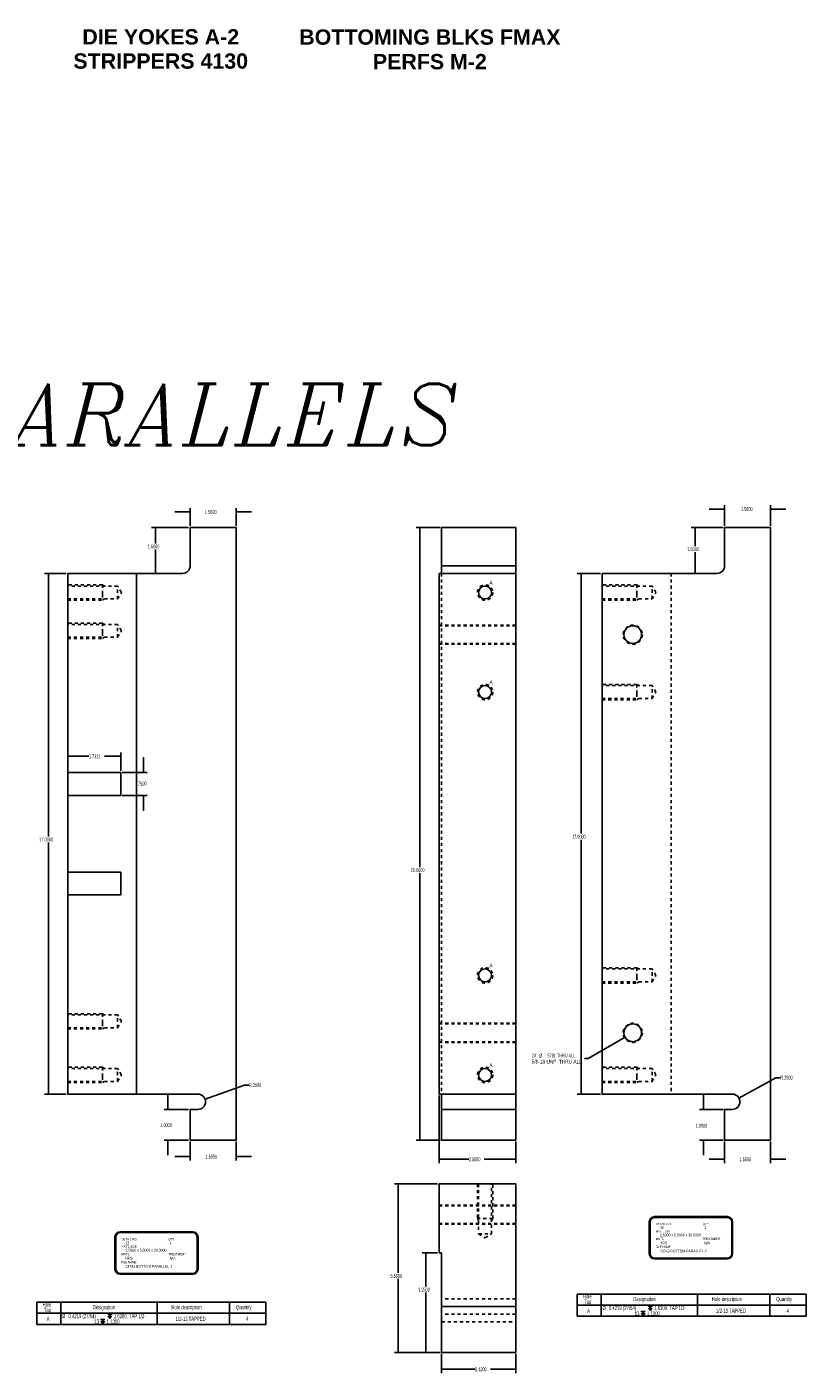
# Model space of a CAD drawing. Header units: inches. Extents: x 1802 to 2468, y -253 to -72.
# Tile 160 of 256: x 1998 to 2024, y -162 to -118. Entities that reach past the tile are written whole.
import ezdxf
from ezdxf.enums import TextEntityAlignment as Align

# ---------------------------------------------------------------- set-up
doc = ezdxf.new("R2010")
doc.units = ezdxf.units.IN
doc.header["$LTSCALE"] = 0.5
doc.header["$MEASUREMENT"] = 0
doc.linetypes.add('HIDDEN', pattern=[0.225, 0.15, -0.075])
for name, color, linetype in [('SID-M-D', 42, 'Continuous'), ('SID-M-H', 4, 'HIDDEN'), ('SID-M-M', 233, 'Continuous'), ('SID-M-S', 105, 'Continuous')]:
    doc.layers.add(name, color=color, linetype=linetype)
doc.styles.add('I', font='ITALIC.SHX')
doc.styles.add('SANSSERIFBOLD', font='sasb____.pfb', dxfattribs={"height": 0.5})
doc.styles.add('SLDTEXTSTYLE0', font='TXT', dxfattribs={"width": 0.595745})
doc.styles.add('SLDTEXTSTYLE1', font='TXT', dxfattribs={"width": 0.744681})

# ---------------------------------------------------------------- blocks, each defined once
blk = doc.blocks.new('SW_SYMBOL_HOLE_DEPTH')
at = {"layer": 'SID-M-D', "color": 0}
for p, q in [((0, 34.4), (31.5, 34.4)), ((3.9, 21.9), (15.7, 3)), ((15.7, 34.4), (15.7, 3)), ((27.6, 21.9), (15.7, 3))]:
    blk.add_line(p, q, dxfattribs=at)

msp = doc.modelspace()

# ---------------------------------------------------------------- linework, layer by layer
at = {"layer": 'SID-M-D'}
for p, q in [((2003.44923, -134.17955), (2003.44923, -133.59685)), ((2004.94923, -134.17955), (2004.94923, -133.59685)), ((2020.90981, -134.17955), (2020.90981, -133.50318)), ((2022.40981, -134.17955), (2022.40981, -133.50318)), ((2003.44923, -133.72185), (2002.94923, -133.72185)), ((2004.94923, -133.72185), (2005.44923, -133.72185)), ((2020.90981, -133.62818), (2020.40981, -133.62818)), ((2022.40981, -133.62818), (2022.90981, -133.62818)), ((2003.39923, -134.22955), (2002.19035, -134.22955)), ((2002.31535, -134.22955), (2002.31535, -134.75009)), ((2011.61401, -134.22955), (2010.82909, -134.22955)), ((2010.95409, -134.22955), (2010.95409, -145.31825)), ((2020.85981, -134.22955), (2019.82121, -134.22955)), ((2019.94621, -134.22955), (2019.94621, -134.83879)), ((2002.31535, -135.72955), (2002.31535, -134.94853)), ((2019.94621, -135.72955), (2019.94621, -135.03722)), ((1999.39923, -135.72955), (1998.69431, -135.72955)), ((1998.81931, -135.72955), (1998.81931, -144.31916)), ((2016.85981, -135.72955), (2016.09665, -135.72955)), ((2016.22165, -135.72955), (2016.22165, -144.22621)), ((1999.44923, -141.70249), (2000.14, -141.70249)), ((2001.18128, -141.70249), (2000.64798, -141.70249)), ((2001.18128, -142.17955), (2001.18128, -141.57749)), ((2001.91909, -142.22955), (2001.91909, -141.72955)), ((2001.23128, -142.22955), (2002.04409, -142.22955)), ((2001.23128, -142.97955), (2002.04409, -142.97955)), ((2001.91909, -142.97955), (2001.91909, -143.47955)), ((1998.81931, -152.72955), (1998.81931, -144.5176)), ((2016.22165, -152.72955), (2016.22165, -144.42464)), ((2010.95409, -154.22955), (2010.95409, -145.51669)), ((2017.65948, -150.87407), (2016.45328, -151.57047)), ((2016.45328, -151.57047), (2016.33453, -151.57047)), ((2003.93463, -152.89536), (2005.22017, -152.43564)), ((2005.22017, -152.43564), (2005.37017, -152.43564)), ((2021.37859, -152.85857), (2022.58038, -152.19404)), ((2022.58038, -152.19404), (2022.73038, -152.19404)), ((1999.39923, -152.72955), (1998.69431, -152.72955)), ((2002.72264, -153.22955), (2002.72264, -152.72955)), ((2011.58401, -152.77955), (2011.58401, -154.98447)), ((2016.85981, -152.72955), (2016.09665, -152.72955)), ((2020.21782, -153.22955), (2020.21782, -152.72955)), ((2003.39923, -153.22955), (2002.59764, -153.22955)), ((2020.85981, -153.22955), (2020.09282, -153.22955)), ((2003.39923, -154.22955), (2002.59764, -154.22955)), ((2002.72264, -154.22955), (2002.72264, -154.72955)), ((2011.61401, -154.22955), (2010.82909, -154.22955)), ((2020.85981, -154.22955), (2020.09282, -154.22955)), ((2020.21782, -154.22955), (2020.21782, -154.72955)), ((2003.44923, -154.27955), (2003.44923, -154.89653)), ((2004.94923, -154.27955), (2004.94923, -154.89653)), ((2014.08401, -154.27955), (2014.08401, -154.98447)), ((2020.90981, -154.27955), (2020.90981, -154.98365)), ((2022.40981, -154.27955), (2022.40981, -154.98365)), ((2003.44923, -154.77153), (2002.94923, -154.77153)), ((2004.94923, -154.77153), (2005.44923, -154.77153)), ((2011.58401, -154.85947), (2012.55131, -154.85947)), ((2014.08401, -154.85947), (2013.05929, -154.85947)), ((2020.90981, -154.85865), (2020.40981, -154.85865)), ((2022.40981, -154.85865), (2022.90981, -154.85865)), ((2011.53401, -155.66556), (2010.12043, -155.66556)), ((2010.24543, -155.66556), (2010.24543, -158.56787)), ((2011.53401, -157.91556), (2011.02688, -157.91556)), ((2011.15188, -157.91556), (2011.15188, -159.01373)), ((2010.24543, -161.16556), (2010.24543, -158.76631)), ((2011.15188, -161.16556), (2011.15188, -159.21217)), ((2011.61401, -161.16556), (2010.12043, -161.16556)), ((2011.61401, -161.16556), (2011.02688, -161.16556)), ((2011.66401, -161.21556), (2011.66401, -161.83884)), ((2014.08401, -161.21556), (2014.08401, -161.83884)), ((2011.66401, -161.71384), (2012.75566, -161.71384)), ((2014.08401, -161.71384), (2013.26365, -161.71384))]:
    msp.add_line(p, q, dxfattribs=at)
at = {"layer": 'SID-M-D', "color": 0}
for p, q in [((1998.43697, -159.52747), (1998.43697, -159.88618)), ((1998.43697, -159.52747), (1999.22437, -159.52747)), ((1999.22437, -159.52747), (1999.22437, -159.88618)), ((1999.22437, -159.52747), (2002.37397, -159.52747)), ((2002.37397, -159.52747), (2002.37397, -159.88618)), ((2002.37397, -159.52747), (2004.73618, -159.52747)), ((2004.73618, -159.52747), (2004.73618, -159.88618)), ((2004.73618, -159.52747), (2005.91728, -159.52747)), ((2005.91728, -159.52747), (2005.91728, -159.88618)), ((2016.09178, -159.26173), (2016.09178, -159.62044)), ((2016.09178, -159.26173), (2016.87919, -159.26173)), ((2016.87919, -159.26173), (2016.87919, -159.62044)), ((2016.87919, -159.26173), (2020.02879, -159.26173)), ((2020.02879, -159.26173), (2020.02879, -159.62044)), ((2020.02879, -159.26173), (2022.391, -159.26173)), ((2022.391, -159.26173), (2022.391, -159.62044)), ((2022.391, -159.26173), (2023.5721, -159.26173)), ((2023.5721, -159.26173), (2023.5721, -159.62044)), ((1998.43697, -159.88618), (1999.22437, -159.88618)), ((1998.43697, -159.88618), (1998.43697, -160.25044)), ((1999.22437, -159.88618), (2002.37397, -159.88618)), ((1999.22437, -159.88618), (1999.22437, -160.25044)), ((2002.37397, -159.88618), (2004.73618, -159.88618)), ((2002.37397, -159.88618), (2002.37397, -160.25044)), ((2004.73618, -159.88618), (2005.91728, -159.88618)), ((2004.73618, -159.88618), (2004.73618, -160.25044)), ((2005.91728, -159.88618), (2005.91728, -160.25044)), ((2016.09178, -159.62044), (2016.87919, -159.62044)), ((2016.09178, -159.62044), (2016.09178, -159.98499)), ((2016.87919, -159.62044), (2020.02879, -159.62044)), ((2016.87919, -159.62044), (2016.87919, -159.98499)), ((2020.02879, -159.62044), (2022.391, -159.62044)), ((2020.02879, -159.62044), (2020.02879, -159.98499)), ((2022.391, -159.62044), (2023.5721, -159.62044)), ((2022.391, -159.62044), (2022.391, -159.98499)), ((2023.5721, -159.62044), (2023.5721, -159.98499)), ((1998.43697, -160.25044), (1999.22437, -160.25044)), ((1999.22437, -160.25044), (2002.37397, -160.25044)), ((2002.37397, -160.25044), (2004.73618, -160.25044)), ((2004.73618, -160.25044), (2005.91728, -160.25044)), ((2016.09178, -159.98499), (2016.87919, -159.98499)), ((2016.87919, -159.98499), (2020.02879, -159.98499)), ((2020.02879, -159.98499), (2022.391, -159.98499)), ((2022.391, -159.98499), (2023.5721, -159.98499))]:
    msp.add_line(p, q, dxfattribs=at)
at = {"layer": 'SID-M-D'}
for points in [[(2020.90981, -133.62818), (2020.75381, -133.60218), (2020.75381, -133.65418)], [(2022.40981, -133.62818), (2022.56581, -133.65418), (2022.56581, -133.60218)], [(2003.44923, -133.72185), (2003.29323, -133.69585), (2003.29323, -133.74785)], [(2004.94923, -133.72185), (2005.10523, -133.74785), (2005.10523, -133.69585)], [(2002.31535, -134.22955), (2002.28935, -134.38555), (2002.34135, -134.38555)], [(2010.95409, -134.22955), (2010.92809, -134.38555), (2010.98009, -134.38555)], [(2019.94621, -134.22955), (2019.92021, -134.38555), (2019.97221, -134.38555)], [(1998.81931, -135.72955), (1998.79331, -135.88555), (1998.84531, -135.88555)], [(2002.31535, -135.72955), (2002.34135, -135.57355), (2002.28935, -135.57355)], [(2016.22165, -135.72955), (2016.19565, -135.88555), (2016.24765, -135.88555)], [(2019.94621, -135.72955), (2019.97221, -135.57355), (2019.92021, -135.57355)], [(1999.44923, -141.70249), (1999.60523, -141.72849), (1999.60523, -141.67649)], [(2001.18128, -141.70249), (2001.02528, -141.67649), (2001.02528, -141.72849)], [(2001.91909, -142.22955), (2001.94509, -142.07355), (2001.89309, -142.07355)], [(2001.91909, -142.97955), (2001.89309, -143.13555), (2001.94509, -143.13555)], [(2017.65948, -150.87407), (2017.51138, -150.92955), (2017.53738, -150.97459)], [(1998.81931, -152.72955), (1998.84531, -152.57355), (1998.79331, -152.57355)], [(2003.93463, -152.89536), (2004.09027, -152.86732), (2004.07276, -152.81835)], [(2016.22165, -152.72955), (2016.24765, -152.57355), (2016.19565, -152.57355)], [(2021.37859, -152.85857), (2021.52769, -152.80584), (2021.50252, -152.76033)], [(2002.72264, -153.22955), (2002.74864, -153.07355), (2002.69664, -153.07355)], [(2020.21782, -153.22955), (2020.24382, -153.07355), (2020.19182, -153.07355)], [(2002.72264, -154.22955), (2002.69664, -154.38555), (2002.74864, -154.38555)], [(2010.95409, -154.22955), (2010.98009, -154.07355), (2010.92809, -154.07355)], [(2020.21782, -154.22955), (2020.19182, -154.38555), (2020.24382, -154.38555)], [(2003.44923, -154.77153), (2003.29323, -154.74553), (2003.29323, -154.79753)], [(2004.94923, -154.77153), (2005.10523, -154.79753), (2005.10523, -154.74553)], [(2011.58401, -154.85947), (2011.74001, -154.88547), (2011.74001, -154.83347)], [(2014.08401, -154.85947), (2013.92801, -154.83347), (2013.92801, -154.88547)], [(2020.90981, -154.85865), (2020.75381, -154.83265), (2020.75381, -154.88465)], [(2022.40981, -154.85865), (2022.56581, -154.88465), (2022.56581, -154.83265)], [(2010.24543, -155.66556), (2010.21943, -155.82156), (2010.27143, -155.82156)], [(2011.15188, -157.91556), (2011.12588, -158.07156), (2011.17788, -158.07156)], [(2010.24543, -161.16556), (2010.27143, -161.00956), (2010.21943, -161.00956)], [(2011.15188, -161.16556), (2011.17788, -161.00956), (2011.12588, -161.00956)], [(2011.66401, -161.71384), (2011.82001, -161.73984), (2011.82001, -161.68784)], [(2014.08401, -161.71384), (2013.92801, -161.68784), (2013.92801, -161.73984)]]:
    msp.add_solid(points, dxfattribs=at)
at = {"layer": 'SID-M-H'}
for p, q in [((2011.66401, -135.72955), (2011.66401, -152.72955)), ((2019.15981, -135.72955), (2019.15981, -152.72955)), ((2000.57923, -136.10455), (1999.44923, -136.10455)), ((2001.07923, -136.1436), (1999.44923, -136.1436)), ((2000.6378, -136.1436), (2000.57923, -136.10455)), ((2001.07923, -136.35455), (2001.07923, -136.1436)), ((2001.20598, -136.35455), (2001.07923, -136.1436)), ((2018.03981, -136.10455), (2016.90981, -136.10455)), ((2018.53981, -136.1436), (2016.90981, -136.1436)), ((2018.09838, -136.1436), (2018.03981, -136.10455)), ((2018.53981, -136.35455), (2018.53981, -136.1436)), ((2018.66656, -136.35455), (2018.53981, -136.1436)), ((1999.44923, -136.5655), (2001.07923, -136.5655)), ((1999.44923, -136.60455), (2000.57923, -136.60455)), ((2000.57923, -136.35455), (2000.57923, -136.41437)), ((2000.57923, -136.60455), (2000.6378, -136.5655)), ((2001.07923, -136.5655), (2001.07923, -136.35455)), ((2001.07923, -136.5655), (2001.20598, -136.35455)), ((2016.90981, -136.5655), (2018.53981, -136.5655)), ((2016.90981, -136.60455), (2018.03981, -136.60455)), ((2018.03981, -136.35455), (2018.03981, -136.41437)), ((2018.03981, -136.60455), (2018.09838, -136.5655)), ((2018.53981, -136.5655), (2018.53981, -136.35455)), ((2018.53981, -136.5655), (2018.66656, -136.35455)), ((2000.57923, -137.35455), (1999.44923, -137.35455)), ((2001.07923, -137.3936), (1999.44923, -137.3936)), ((2000.6378, -137.3936), (2000.57923, -137.35455)), ((2001.07923, -137.60455), (2001.07923, -137.3936)), ((2001.20598, -137.60455), (2001.07923, -137.3936)), ((2014.08401, -137.41705), (2011.58401, -137.41705)), ((2014.08401, -137.4405), (2011.58401, -137.4405)), ((1999.44923, -137.8155), (2001.07923, -137.8155)), ((1999.44923, -137.85455), (2000.57923, -137.85455)), ((2000.57923, -137.60455), (2000.57923, -137.66437)), ((2000.57923, -137.85455), (2000.6378, -137.8155)), ((2001.07923, -137.8155), (2001.07923, -137.60455)), ((2001.07923, -137.8155), (2001.20598, -137.60455)), ((2011.58401, -138.0186), (2014.08401, -138.0186)), ((2011.58401, -138.04205), (2014.08401, -138.04205)), ((2018.03981, -139.35455), (2016.90981, -139.35455)), ((2018.53981, -139.3936), (2016.90981, -139.3936)), ((2018.09838, -139.3936), (2018.03981, -139.35455)), ((2018.03981, -139.60455), (2018.03981, -139.66437)), ((2018.53981, -139.60455), (2018.53981, -139.3936)), ((2018.66656, -139.60455), (2018.53981, -139.3936)), ((2018.53981, -139.8155), (2018.53981, -139.60455)), ((2018.53981, -139.8155), (2018.66656, -139.60455)), ((2016.90981, -139.8155), (2018.53981, -139.8155)), ((2016.90981, -139.85455), (2018.03981, -139.85455)), ((2018.03981, -139.85455), (2018.09838, -139.8155)), ((2018.03981, -148.60455), (2016.90981, -148.60455)), ((2018.53981, -148.6436), (2016.90981, -148.6436)), ((2018.09838, -148.6436), (2018.03981, -148.60455)), ((2018.03981, -148.85455), (2018.03981, -148.91437)), ((2018.53981, -148.85455), (2018.53981, -148.6436)), ((2018.66656, -148.85455), (2018.53981, -148.6436)), ((2018.53981, -149.0655), (2018.53981, -148.85455)), ((2018.53981, -149.0655), (2018.66656, -148.85455)), ((2016.90981, -149.0655), (2018.53981, -149.0655)), ((2016.90981, -149.10455), (2018.03981, -149.10455)), ((2018.03981, -149.10455), (2018.09838, -149.0655)), ((2000.57923, -150.10455), (1999.44923, -150.10455)), ((2001.07923, -150.1436), (1999.44923, -150.1436)), ((2000.6378, -150.1436), (2000.57923, -150.10455)), ((2001.07923, -150.35455), (2001.07923, -150.1436)), ((2001.20598, -150.35455), (2001.07923, -150.1436)), ((1999.44923, -150.5655), (2001.07923, -150.5655)), ((1999.44923, -150.60455), (2000.57923, -150.60455)), ((2000.57923, -150.35455), (2000.57923, -150.41437)), ((2000.57923, -150.60455), (2000.6378, -150.5655)), ((2001.07923, -150.5655), (2001.07923, -150.35455)), ((2001.07923, -150.5655), (2001.20598, -150.35455)), ((2014.08401, -150.41705), (2011.58401, -150.41705)), ((2014.08401, -150.4405), (2011.58401, -150.4405)), ((2011.58401, -151.0186), (2014.08401, -151.0186)), ((2011.58401, -151.04205), (2014.08401, -151.04205)), ((2000.57923, -151.85455), (1999.44923, -151.85455)), ((2001.07923, -151.8936), (1999.44923, -151.8936)), ((2000.6378, -151.8936), (2000.57923, -151.85455)), ((2001.07923, -152.10455), (2001.07923, -151.8936)), ((2001.20598, -152.10455), (2001.07923, -151.8936)), ((2018.03981, -151.85455), (2016.90981, -151.85455)), ((2018.53981, -151.8936), (2016.90981, -151.8936)), ((2018.09838, -151.8936), (2018.03981, -151.85455)), ((2018.53981, -152.10455), (2018.53981, -151.8936)), ((2018.66656, -152.10455), (2018.53981, -151.8936)), ((1999.44923, -152.3155), (2001.07923, -152.3155)), ((1999.44923, -152.35455), (2000.57923, -152.35455)), ((2000.57923, -152.10455), (2000.57923, -152.16437)), ((2000.57923, -152.35455), (2000.6378, -152.3155)), ((2001.07923, -152.3155), (2001.07923, -152.10455)), ((2001.07923, -152.3155), (2001.20598, -152.10455)), ((2016.90981, -152.3155), (2018.53981, -152.3155)), ((2016.90981, -152.35455), (2018.03981, -152.35455)), ((2018.03981, -152.10455), (2018.03981, -152.16437)), ((2018.03981, -152.35455), (2018.09838, -152.3155)), ((2018.53981, -152.3155), (2018.53981, -152.10455)), ((2018.53981, -152.3155), (2018.66656, -152.10455)), ((2012.83401, -155.66556), (2012.83401, -156.79556)), ((2012.87306, -155.66556), (2012.87306, -157.29556)), ((2013.29496, -157.29556), (2013.29496, -155.66556)), ((2013.33401, -156.79556), (2013.33401, -155.66556)), ((2014.08401, -156.35306), (2011.58401, -156.35306)), ((2014.08401, -156.37651), (2011.58401, -156.37651)), ((2012.83401, -156.79556), (2012.87306, -156.85414)), ((2013.29496, -156.85414), (2013.33401, -156.79556)), ((2013.33401, -156.79556), (2013.32675, -156.79556)), ((2011.58401, -156.95461), (2014.08401, -156.95461)), ((2011.58401, -156.97806), (2014.08401, -156.97806)), ((2012.87306, -157.29556), (2013.29496, -157.29556)), ((2012.87306, -157.29556), (2013.08401, -157.42231)), ((2013.08401, -157.42231), (2013.29496, -157.29556)), ((2014.08401, -159.41556), (2011.66401, -159.41556)), ((2014.08401, -159.91556), (2011.66401, -159.91556)), ((2014.08401, -159.91556), (2011.66401, -159.91556)), ((2011.66401, -160.16556), (2014.08401, -160.16556))]:
    msp.add_line(p, q, dxfattribs=at)
for centre, radius in [((2013.08401, -136.35455), 0.25), ((2017.90981, -137.72955), 0.3125), ((2013.08401, -139.60455), 0.25), ((2013.08401, -148.85455), 0.25), ((2017.90981, -150.72955), 0.3125), ((2013.08401, -152.10455), 0.25)]:
    msp.add_circle(centre, radius, dxfattribs=at)
for points, knots in [([(2000.57922, -136.10455), (2000.57923, -136.10637), (2000.57923, -136.12079), (2000.57923, -136.1488), (2000.57923, -136.18876), (2000.57923, -136.23836), (2000.57923, -136.29472), (2000.57923, -136.35455), (2000.57923, -136.33441), (2000.57923, -136.35455)], [0, 0, 0, 0, 0.077052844, 0.23087737, 0.384701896, 0.538526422, 0.692350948, 0.846175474, 1, 1, 1, 1]), ([(2018.0398, -136.10455), (2018.03981, -136.10637), (2018.03981, -136.12079), (2018.03981, -136.1488), (2018.03981, -136.18876), (2018.03981, -136.23836), (2018.03981, -136.29472), (2018.03981, -136.35455), (2018.03981, -136.33441), (2018.03981, -136.35455)], [0, 0, 0, 0, 0.07705284, 0.23087737, 0.3847019, 0.53852642, 0.69235095, 0.84617547, 1, 1, 1, 1]), ([(2000.57922, -136.41437), (2000.57923, -136.47073), (2000.57923, -136.52033), (2000.57923, -136.56029), (2000.57923, -136.5883), (2000.57923, -136.60272), (2000.57923, -136.60455), (2000.57923, -136.60418), (2000.57923, -136.60455)], [0, 0, 0, 0, 0.18178798, 0.36357595, 0.54536393, 0.7271519, 0.90893988, 1, 1, 1, 1]), ([(2018.0398, -136.41437), (2018.03981, -136.47073), (2018.03981, -136.52033), (2018.03981, -136.56029), (2018.03981, -136.5883), (2018.03981, -136.60272), (2018.03981, -136.60455), (2018.03981, -136.60418), (2018.03981, -136.60455)], [0, 0, 0, 0, 0.18178798, 0.36357595, 0.54536393, 0.7271519, 0.90893988, 1, 1, 1, 1]), ([(2000.57922, -137.35455), (2000.57923, -137.35637), (2000.57923, -137.37079), (2000.57923, -137.3988), (2000.57923, -137.43876), (2000.57923, -137.48836), (2000.57923, -137.54472), (2000.57923, -137.60455), (2000.57923, -137.58441), (2000.57923, -137.60455)], [0, 0, 0, 0, 0.07705284, 0.23087737, 0.3847019, 0.53852642, 0.69235095, 0.84617547, 1, 1, 1, 1]), ([(2000.57922, -137.66437), (2000.57923, -137.72073), (2000.57923, -137.77033), (2000.57923, -137.81029), (2000.57923, -137.8383), (2000.57923, -137.85272), (2000.57923, -137.85455), (2000.57923, -137.85418), (2000.57923, -137.85455)], [0, 0, 0, 0, 0.18178798, 0.36357595, 0.54536393, 0.7271519, 0.90893988, 1, 1, 1, 1]), ([(2018.0398, -139.35455), (2018.03981, -139.35637), (2018.03981, -139.37079), (2018.03981, -139.3988), (2018.03981, -139.43876), (2018.03981, -139.48836), (2018.03981, -139.54472), (2018.03981, -139.60455), (2018.03981, -139.58441), (2018.03981, -139.60455)], [0, 0, 0, 0, 0.07705284, 0.23087737, 0.3847019, 0.53852642, 0.69235095, 0.84617547, 1, 1, 1, 1]), ([(2018.0398, -139.66437), (2018.03981, -139.72073), (2018.03981, -139.77033), (2018.03981, -139.81029), (2018.03981, -139.8383), (2018.03981, -139.85272), (2018.03981, -139.85455), (2018.03981, -139.85418), (2018.03981, -139.85455)], [0, 0, 0, 0, 0.18178798, 0.36357595, 0.54536393, 0.7271519, 0.90893988, 1, 1, 1, 1]), ([(2018.0398, -148.60455), (2018.03981, -148.60637), (2018.03981, -148.62079), (2018.03981, -148.6488), (2018.03981, -148.68876), (2018.03981, -148.73836), (2018.03981, -148.79472), (2018.03981, -148.85455), (2018.03981, -148.83441), (2018.03981, -148.85455)], [0, 0, 0, 0, 0.07705284, 0.23087737, 0.3847019, 0.53852642, 0.69235095, 0.84617547, 1, 1, 1, 1]), ([(2018.0398, -148.91437), (2018.03981, -148.97073), (2018.03981, -149.02033), (2018.03981, -149.06029), (2018.03981, -149.0883), (2018.03981, -149.10272), (2018.03981, -149.10455), (2018.03981, -149.10418), (2018.03981, -149.10455)], [0, 0, 0, 0, 0.18178798, 0.36357595, 0.54536393, 0.7271519, 0.90893988, 1, 1, 1, 1]), ([(2000.57922, -150.10455), (2000.57923, -150.10637), (2000.57923, -150.12079), (2000.57923, -150.1488), (2000.57923, -150.18876), (2000.57923, -150.23836), (2000.57923, -150.29472), (2000.57923, -150.35455), (2000.57923, -150.33441), (2000.57923, -150.35455)], [0, 0, 0, 0, 0.07705284, 0.23087737, 0.3847019, 0.53852642, 0.69235095, 0.84617547, 1, 1, 1, 1]), ([(2000.57922, -150.41437), (2000.57923, -150.47073), (2000.57923, -150.52033), (2000.57923, -150.56029), (2000.57923, -150.5883), (2000.57923, -150.60272), (2000.57923, -150.60455), (2000.57923, -150.60418), (2000.57923, -150.60455)], [0, 0, 0, 0, 0.18178798, 0.36357595, 0.54536393, 0.7271519, 0.90893988, 1, 1, 1, 1]), ([(2000.57922, -151.85455), (2000.57923, -151.85637), (2000.57923, -151.87079), (2000.57923, -151.8988), (2000.57923, -151.93876), (2000.57923, -151.98836), (2000.57923, -152.04472), (2000.57923, -152.10455), (2000.57923, -152.08441), (2000.57923, -152.10455)], [0, 0, 0, 0, 0.07705284, 0.23087737, 0.3847019, 0.53852642, 0.69235095, 0.84617547, 1, 1, 1, 1]), ([(2018.0398, -151.85455), (2018.03981, -151.85637), (2018.03981, -151.87079), (2018.03981, -151.8988), (2018.03981, -151.93876), (2018.03981, -151.98836), (2018.03981, -152.04472), (2018.03981, -152.10455), (2018.03981, -152.08441), (2018.03981, -152.10455)], [0, 0, 0, 0, 0.077052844, 0.23087737, 0.384701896, 0.538526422, 0.692350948, 0.846175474, 1, 1, 1, 1]), ([(2000.57922, -152.16437), (2000.57923, -152.22073), (2000.57923, -152.27033), (2000.57923, -152.31029), (2000.57923, -152.3383), (2000.57923, -152.35272), (2000.57923, -152.35455), (2000.57923, -152.35418), (2000.57923, -152.35455)], [0, 0, 0, 0, 0.18178798, 0.36357595, 0.54536393, 0.7271519, 0.90893988, 1, 1, 1, 1]), ([(2018.0398, -152.16437), (2018.03981, -152.22073), (2018.03981, -152.27033), (2018.03981, -152.31029), (2018.03981, -152.3383), (2018.03981, -152.35272), (2018.03981, -152.35455), (2018.03981, -152.35418), (2018.03981, -152.35455)], [0, 0, 0, 0, 0.18178798, 0.36357595, 0.54536393, 0.7271519, 0.90893988, 1, 1, 1, 1]), ([(2013.32673, -156.79556), (2013.30538, -156.79556), (2013.27114, -156.79556), (2013.22603, -156.79556), (2013.17266, -156.79556), (2013.11415, -156.79556), (2013.05388, -156.79556), (2012.99536, -156.79556), (2012.942, -156.79556), (2012.89688, -156.79556), (2012.86265, -156.79556), (2012.84128, -156.79556), (2012.83401, -156.79556), (2012.83542, -156.79556), (2012.83401, -156.79556)], [0, 0, 0, 0, 0.08332693, 0.16666085, 0.24999476, 0.33332868, 0.41666259, 0.49999651, 0.58333042, 0.66666434, 0.74999825, 0.83333217, 0.91666608, 1, 1, 1, 1])]:
    msp.add_open_spline(points, degree=3, knots=knots, dxfattribs=at)
at = {"layer": 'SID-M-M'}
for p, q in [((2018.62535, -156.73081), (2020.99133, -156.73081)), ((2018.62535, -156.75581), (2020.99133, -156.75581)), ((2001.16477, -157.22802), (2003.53075, -157.22802)), ((2001.16477, -157.25302), (2003.53075, -157.25302)), ((2018.45035, -156.90581), (2018.45035, -157.93633)), ((2018.47535, -156.90581), (2018.47535, -157.93633)), ((2021.14133, -156.90581), (2021.14133, -157.93633)), ((2021.16633, -156.90581), (2021.16633, -157.93633)), ((2000.98977, -157.40302), (2000.98977, -158.43354)), ((2001.01477, -157.40302), (2001.01477, -158.43354)), ((2003.68075, -157.40302), (2003.68075, -158.43354)), ((2003.70575, -157.40302), (2003.70575, -158.43354)), ((2018.62535, -158.08633), (2020.99133, -158.08633)), ((2018.62535, -158.11133), (2020.99133, -158.11133)), ((2001.16477, -158.58354), (2003.53075, -158.58354)), ((2001.16477, -158.60854), (2003.53075, -158.60854))]:
    msp.add_line(p, q, dxfattribs=at)
for centre, radius, start, end in [((2018.62535, -156.90581), 0.175, 90, 180), ((2018.62535, -156.90581), 0.15, 90, 180), ((2020.99133, -156.90581), 0.175, 0, 90), ((2020.99133, -156.90581), 0.15, 0, 90), ((2001.16477, -157.40302), 0.175, 90, 180), ((2001.16477, -157.40302), 0.15, 90, 180), ((2003.53075, -157.40302), 0.175, 0, 90), ((2003.53075, -157.40302), 0.15, 0, 90), ((2018.62535, -157.93633), 0.175, 180, 270), ((2018.62535, -157.93633), 0.15, 180, 270), ((2020.99133, -157.93633), 0.15, 270, 0), ((2020.99133, -157.93633), 0.175, 270, 0), ((2001.16477, -158.43354), 0.175, 180, 270), ((2001.16477, -158.43354), 0.15, 180, 270), ((2003.53075, -158.43354), 0.15, 270, 0), ((2003.53075, -158.43354), 0.175, 270, 0)]:
    msp.add_arc(centre, radius, start, end, dxfattribs=at)
at = {"layer": 'SID-M-S'}
for p, q in [((2003.44923, -134.22955), (2003.44923, -135.47955)), ((2003.44923, -134.22955), (2004.94923, -134.22955)), ((2004.94923, -134.22955), (2004.94923, -154.22955)), ((2014.08401, -134.22955), (2011.66401, -134.22955)), ((2011.66401, -135.47955), (2011.66401, -134.22955)), ((2014.08401, -134.22955), (2014.08401, -135.47955)), ((2020.90981, -134.22955), (2020.90981, -135.47955)), ((2020.90981, -134.22955), (2022.40981, -134.22955)), ((2022.40981, -154.22955), (2022.40981, -134.22955)), ((1999.44923, -142.22955), (1999.44923, -135.72955)), ((2001.69923, -135.72955), (1999.44923, -135.72955)), ((2001.69923, -135.72955), (2001.69923, -152.72955)), ((2003.19923, -135.72955), (2001.69923, -135.72955)), ((2014.08401, -135.72955), (2011.58401, -135.72955)), ((2011.58401, -135.72955), (2011.58401, -152.72955)), ((2014.08401, -135.47955), (2011.66401, -135.47955)), ((2011.66401, -135.72955), (2011.66401, -135.47955)), ((2014.08401, -135.47955), (2014.08401, -135.72955)), ((2014.08401, -152.72955), (2014.08401, -135.72955)), ((2016.90981, -152.72955), (2016.90981, -135.72955)), ((2020.65981, -135.72955), (2016.90981, -135.72955)), ((1999.44923, -142.22955), (2001.18128, -142.22955)), ((1999.44923, -142.97955), (1999.44923, -142.22955)), ((2001.18128, -142.97955), (2001.18128, -142.22955)), ((1999.44923, -145.47955), (1999.44923, -142.97955)), ((1999.44923, -142.97955), (2001.18128, -142.97955)), ((1999.44923, -145.47955), (2001.18128, -145.47955)), ((1999.44923, -146.22955), (1999.44923, -145.47955)), ((2001.18128, -146.22955), (2001.18128, -145.47955)), ((1999.44923, -152.72955), (1999.44923, -146.22955)), ((1999.44923, -146.22955), (2001.18128, -146.22955)), ((1999.44923, -152.72955), (2001.69923, -152.72955)), ((2001.69923, -152.72955), (2003.69923, -152.72955)), ((2014.08401, -152.72955), (2011.58401, -152.72955)), ((2011.66401, -153.22955), (2011.66401, -152.72955)), ((2014.08401, -152.72955), (2014.08401, -153.22955)), ((2016.90981, -152.72955), (2021.15981, -152.72955)), ((2003.44923, -153.22955), (2003.44923, -154.22955)), ((2003.69923, -153.22955), (2003.44923, -153.22955)), ((2014.08401, -153.22955), (2011.66401, -153.22955)), ((2011.66401, -154.22955), (2011.66401, -153.22955)), ((2014.08401, -153.22955), (2014.08401, -154.22955)), ((2020.90981, -153.22955), (2020.90981, -154.22955)), ((2021.15981, -153.22955), (2020.90981, -153.22955)), ((2003.44923, -154.22955), (2004.94923, -154.22955)), ((2014.08401, -154.22955), (2011.66401, -154.22955)), ((2020.90981, -154.22955), (2022.40981, -154.22955)), ((2011.58401, -155.66556), (2011.58401, -157.91556)), ((2014.08401, -155.66556), (2011.58401, -155.66556)), ((2014.08401, -155.66556), (2014.08401, -159.66556)), ((2011.66401, -157.91556), (2011.58401, -157.91556)), ((2011.66401, -159.66556), (2011.66401, -157.91556)), ((2011.66401, -161.16556), (2011.66401, -159.66556)), ((2014.08401, -159.66556), (2011.66401, -159.66556)), ((2014.08401, -159.66556), (2014.08401, -161.16556)), ((2011.66401, -161.16556), (2014.08401, -161.16556))]:
    msp.add_line(p, q, dxfattribs=at)
for centre, radius in [((2013.08401, -136.35455), 0.21095), ((2017.90981, -137.72955), 0.28905), ((2013.08401, -139.60455), 0.21095), ((2013.08401, -148.85455), 0.21095), ((2017.90981, -150.72955), 0.28905), ((2013.08401, -152.10455), 0.21095)]:
    msp.add_circle(centre, radius, dxfattribs=at)
for centre, end in [((2003.19923, -135.47955), 0), ((2020.65981, -135.47955), 0), ((2003.69923, -152.97955), 90), ((2021.15981, -152.97955), 90)]:
    msp.add_arc(centre, 0.25, 270, end, dxfattribs=at)

# ---------------------------------------------------------------- block references
at = {"layer": 'SID-M-D', "color": 0, "xscale": 0.004470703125, "yscale": 0.004470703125, "zscale": 0.004470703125}
for p in [(2000.75679, -160.06859), (2018.17737, -159.9822), (2018.41161, -159.80403), (2000.52256, -160.24676)]:
    msp.add_blockref('SW_SYMBOL_HOLE_DEPTH', p, dxfattribs=at)

# ---------------------------------------------------------------- texts
at = {"color": 6, "style": 'I'}
msp.add_text('BOTTOM PARALLELS', height=2, dxfattribs=at).set_placement((1982.61462, -131.54108))
at = {"layer": 'SID-M-D', "style": 'SANSSERIFBOLD'}
for s, p in [('DIE YOKES A-2', (2002.48699, -118.2115)), ('BOTTOMING BLKS FMAX', (2011.28015, -118.21813)), ('STRIPPERS 4130', (2002.48699, -119.00124)), ('PERFS M-2', (2011.28015, -119.02119))]:
    msp.add_text(s, height=0.499999, dxfattribs=at).set_placement(p, align=Align.MIDDLE)
at = {"layer": 'SID-M-D', "style": 'SLDTEXTSTYLE0', "width": 0.75}
for s, height, p in [('A', 0.125, (2013.22457, -136.09662)), ('A', 0.125, (2013.22457, -139.34662)), ('A', 0.125, (2013.22457, -148.59662)), ('A', 0.125, (2013.22457, -151.84662)), ('DETAIL NO.', 0.075, (2018.65823, -157.0086)), ("MAT'L SIZE", 0.075, (2018.65823, -157.24871)), ('30', 0.09, (2018.79517, -157.13788)), ('2.5000 x 5.5000 x 20.0000', 0.09, (2018.79517, -157.37468)), ('QTY.', 0.075, (2020.19447, -157.0086)), ('1', 0.09, (2020.2402, -157.13788)), ('DETAIL NO.', 0.075, (2001.19765, -157.50582)), ("MAT'L SIZE", 0.075, (2001.19765, -157.74592)), ('2.5000 x 5.5000 x 20.0000', 0.09, (2001.33459, -157.8719)), ('13', 0.09, (2001.33459, -157.63509)), ('QTY.', 0.075, (2002.73389, -157.50582)), ('1', 0.09, (2002.77962, -157.63509)), ('FILE NAME', 0.075, (2018.65693, -157.75901)), ("MAT'L", 0.075, (2018.66286, -157.49488)), ('HRS', 0.09, (2018.79517, -157.63592)), ('TREATMENT', 0.075, (2020.19447, -157.49488)), ('N/A', 0.09, (2020.2402, -157.637)), ('FILE NAME', 0.075, (2001.19635, -158.25622)), ("MAT'L", 0.075, (2001.20228, -157.99209)), ('HRS', 0.09, (2001.33459, -158.13314)), ('TREATMENT', 0.075, (2002.73389, -157.99209)), ('N/A', 0.09, (2002.77962, -158.13421)), ('23743 BOTTOM PARALLEL-2', 0.09, (2018.79517, -157.90202)), ('23743 BOTTOM PARALLEL-1', 0.09, (2001.33459, -158.39924))]:
    msp.add_text(s, height=height, dxfattribs=at).set_placement(p)
at = {"layer": 'SID-M-D', "char_height": 0.125, "attachment_point": 1}
for s, insert, style in [('1.5000', (2021.44184, -133.56626), 'SLDTEXTSTYLE0'), ('1.5000', (2003.92813, -133.65993), 'SLDTEXTSTYLE0'), ('1.5000', (2002.06136, -134.78739), 'SLDTEXTSTYLE0'), ('1.5000', (2019.69221, -134.87609), 'SLDTEXTSTYLE0'), ('1.7321', (2000.14, -141.64058), 'SLDTEXTSTYLE0'), ('.7500', (2001.71127, -142.53057), 'SLDTEXTSTYLE0'), ('17.0000', (1998.51913, -144.35647), 'SLDTEXTSTYLE0'), ('17.0000', (2015.92147, -144.26351), 'SLDTEXTSTYLE0'), ('20.0000', (2010.65392, -145.35556), 'SLDTEXTSTYLE0'), ('5/8-18 UNF  THRU ALL', (2014.60397, -151.60873), 'SLDTEXTSTYLE1'), ('2X', (2014.61041, -151.40838), 'SLDTEXTSTYLE0'), ('%%c', (2014.85051, -151.41029), 'SLDTEXTSTYLE0'), ('.5781 THRU ALL', (2015.0859, -151.40838), 'SLDTEXTSTYLE0'), ('R.2500', (2005.37017, -152.37373), 'SLDTEXTSTYLE0'), ('R.2500', (2022.73038, -152.13212), 'SLDTEXTSTYLE0'), ('1.0000', (2002.46865, -153.68141), 'SLDTEXTSTYLE0'), ('1.0000', (2019.96383, -153.70065), 'SLDTEXTSTYLE0'), ('1.5000', (2003.94784, -154.70961), 'SLDTEXTSTYLE0'), ('2.5000', (2012.55131, -154.79755), 'SLDTEXTSTYLE0'), ('1.5000', (2021.39432, -154.79673), 'SLDTEXTSTYLE0'), ('5.5000', (2009.99144, -158.60517), 'SLDTEXTSTYLE0'), ('3.2500', (2010.89789, -159.05104), 'SLDTEXTSTYLE0'), ('2.4200', (2012.75566, -161.65192), 'SLDTEXTSTYLE0')]:
    msp.add_mtext(s, dxfattribs=dict(at, insert=insert, style=style))
at = {"layer": 'SID-M-D', "color": 0, "attachment_point": 1, "style": 'SLDTEXTSTYLE0'}
for s, insert, char_height in [('Hole', (1998.62962, -159.5292), 0.137795), ('Hole', (2016.28444, -159.26346), 0.137795), ('Tag', (2016.32176, -159.44163), 0.137795), ('Designation', (2017.92568, -159.35255), 0.1377953), ('Hole description', (2020.49125, -159.35255), 0.1377953), ('Quantity', (2022.59706, -159.35255), 0.137795), ('Tag', (1998.66694, -159.70737), 0.137795), ('%%c', (1999.26404, -159.91007), 0.137795), ('0.4219 (27/64)', (1999.47185, -159.91007), 0.1377953), ('Designation', (2000.27086, -159.61828), 0.1377953), ('1.6300, TAP 1/2-', (2000.95367, -159.91007), 0.1377953), ('Hole description', (2002.83644, -159.61828), 0.1377953), ('Quantity', (2004.94224, -159.61828), 0.137795), ('A', (2016.41754, -159.7346), 0.1378), ('%%c', (2016.91886, -159.64551), 0.137795), ('0.4219 (27/64)', (2017.12667, -159.64551), 0.1377953), ('13', (2017.97374, -159.82368), 0.137795), ('1.1300', (2018.37425, -159.82368), 0.137795), ('1.6300, TAP 1/2-', (2018.60849, -159.64551), 0.1377953), ('1/2-13 TAPPED', (2020.62915, -159.7346), 0.1377953), ('4', (2022.93064, -159.7346), 0.1378), ('A', (1998.76273, -159.99915), 0.1378), ('13', (2000.31893, -160.08824), 0.137795), ('1.1300', (2000.71943, -160.08824), 0.137795), ('1/2-13 TAPPED', (2002.97433, -159.99915), 0.1377953), ('4', (2005.27582, -159.99915), 0.1378)]:
    msp.add_mtext(s, dxfattribs=dict(at, insert=insert, char_height=char_height))

doc.saveas('drawing.dxf')
